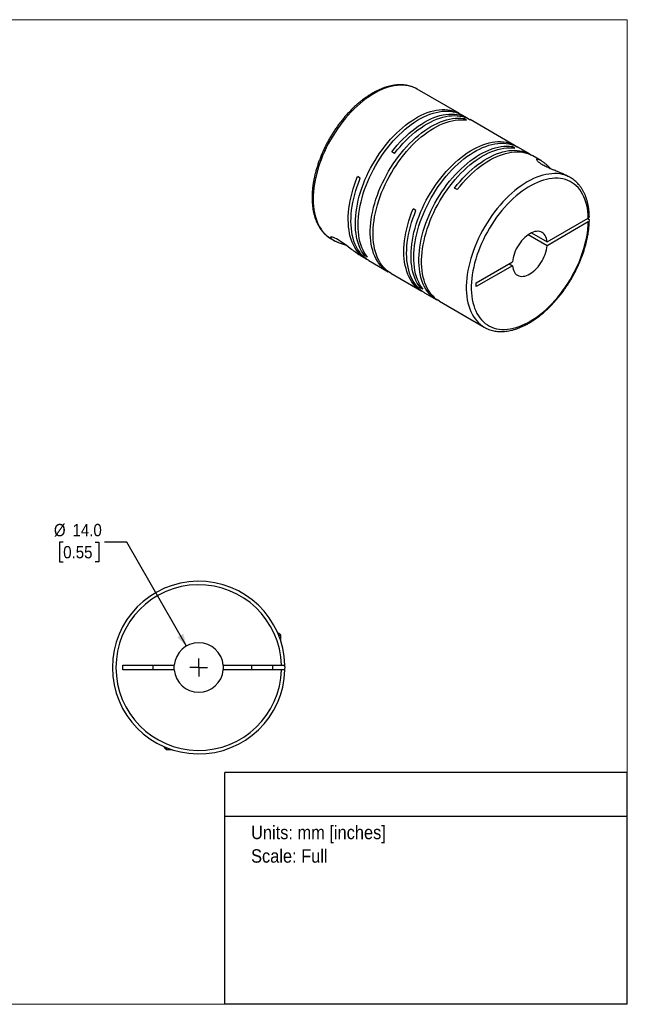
# Model space of a CAD drawing. Header units: millimetres. Extents: x 0 to 432, y 0 to 279.
# Tile 2 of 2: x 259 to 432, y 0 to 279. Entities that reach past the tile are written whole.
import ezdxf
from ezdxf.enums import TextEntityAlignment as Align

# ---------------------------------------------------------------- set-up
doc = ezdxf.new("R2010")
doc.units = ezdxf.units.MM
doc.linetypes.add('SLD-Solid', pattern=[0])
doc.layers.add('SLD-0', color=7, linetype='SLD-Solid', lineweight=25)
doc.layers.add('TEXT', color=140, linetype='SLD-Solid', lineweight=25)
doc.styles.add('SLDTEXTSTYLE0', font='GOTHIC.TTF', dxfattribs={"width": 0.913})
doc.dimstyles.new('SLDDIMSTYLE0', dxfattribs={"dimtxt": 3.5, "dimasz": 3.5, "dimexe": 0, "dimexo": 0.0625, "dimgap": 0.875, "dimtad": 0, "dimtih": 1, "dimtoh": 1, "dimdec": 1, "dimrnd": 1e-09, "dimzin": 4, "dimdsep": 46, "dimtxsty": 'SLDTEXTSTYLE0', "dimsah": 1, "dimcen": 0, "dimadec": 0, "dimazin": 1, "dimtfac": 1, "dimtdec": 1, "dimtofl": 0, "dimtmove": 0, "dimatfit": 3, "dimfxl": 0, "dimfrac": 2, "dimtolj": 1, "dimtzin": 12, "dimarcsym": 0})

# ---------------------------------------------------------------- blocks, each defined once
blk = doc.blocks.new('SW_NOTE_0')
at = {"layer": 'TEXT', "color": 0, "insert": (0, 4.87), "char_height": 3.81, "attachment_point": 1, "style": 'SLDTEXTSTYLE0'}
blk.add_mtext('Units: mm [inches]', dxfattribs=at)
blk = doc.blocks.new('SW_NOTE_0_1')
at = {"layer": 'TEXT', "color": 0, "insert": (0, 4.87), "char_height": 3.81, "attachment_point": 1, "style": 'SLDTEXTSTYLE0'}
blk.add_mtext('Scale: Full', dxfattribs=at)
blk = doc.blocks.new('Block1')
at = {"layer": 'TEXT'}
for p, q in [((431.8, 65.76), (317.5, 65.76)), ((317.5, 0), (317.5, 65.76)), ((431.8, 0), (431.8, 65.76)), ((317.5, 53.39), (431.8, 53.39)), ((431.8, 0), (317.5, 0))]:
    blk.add_line(p, q, dxfattribs=at)
at = {"layer": 'TEXT', "color": 140}
for name, p in [('SW_NOTE_0', (324.99, 45.8)), ('SW_NOTE_0_1', (324.99, 39.13))]:
    blk.add_blockref(name, p, dxfattribs=at)
at = {"layer": 'TEXT', "color": 140, "style": 'SLDTEXTSTYLE0', "width": 0.913, "flags": 2}
for tag, height, p in [('AUTOATTR0', 4.23, (353.81, 56.71)), ('AUTOATTR1_0', 4.76, (333.82, 29.88)), ('AUTOATTR1_1', 4.76, (322.1, 23.73)), ('AUTOATTR1_2', 4.76, (337.78, 17.57))]:
    blk.add_attdef(tag, text='', height=height, dxfattribs=at).set_placement(p, align=Align.BOTTOM_LEFT)
blk = doc.blocks.new('Block2')
at = {"color": 7, "linetype": 'SLD-Solid', "lineweight": 18}
for p, q in [((0, 279.4), (431.8, 279.4)), ((0, 279.4), (0, 0)), ((431.8, 279.4), (431.8, 0)), ((0, 0), (431.8, 0))]:
    blk.add_line(p, q, dxfattribs=at)
blk = doc.blocks.new('_D_5')
at = {"layer": 'SLD-0'}
for p, q in [((271.65, 131.13), (270.58, 131.13)), ((270.58, 131.13), (270.58, 125.58)), ((280.7, 131.13), (281.76, 131.13)), ((281.76, 131.13), (281.76, 125.58)), ((289.69, 131.13), (283.34, 131.13)), ((306.64, 101.63), (289.69, 131.13)), ((270.58, 125.58), (271.65, 125.58)), ((281.76, 125.58), (280.7, 125.58))]:
    blk.add_line(p, q, dxfattribs=at)
blk.add_solid([(306.64, 101.63), (305.76, 105.17), (304.02, 104.17)], dxfattribs=at)
at = {"layer": 'SLD-0', "char_height": 3.5, "attachment_point": 1, "style": 'SLDTEXTSTYLE0'}
for s, insert in [('%%c', (269.01, 136.32)), ('14.0', (274.29, 136.32)), ('0.55', (271.65, 130.05))]:
    blk.add_mtext(s, dxfattribs=dict(at, insert=insert))
blk = doc.blocks.new('SW_CENTERMARKSYMBOL_2')
at = {"layer": 'SLD-0', "color": 0}
for q in [(-2.54, 0), (0, 2.54), (0, -2.54), (2.54, 0)]:
    blk.add_line((0, 0), q, dxfattribs=at)

msp = doc.modelspace()

# ---------------------------------------------------------------- linework, layer by layer
for p, q in [((372.17, 259.69), (372.16, 259.7)), ((384.16, 252.77), (372.17, 259.69)), ((386.39, 251.49), (384.94, 252.32)), ((386.12, 250.92), (385.35, 251.37)), ((385.35, 251), (385.35, 251.37)), ((399.96, 243.65), (387.16, 251.04)), ((399.91, 242.96), (399.13, 243.41)), ((399.13, 243.04), (399.13, 243.41)), ((404.21, 241.2), (400.74, 243.2)), ((365.72, 241.47), (364.95, 241.92)), ((407.21, 239.47), (404.98, 240.75)), ((355.99, 234.41), (355.21, 234.86)), ((415.66, 234.59), (414.92, 235.01)), ((415.66, 234.59), (415.63, 234.61)), ((383.54, 231.18), (382.76, 231.63)), ((371.79, 225.28), (371.01, 225.73)), ((409.05, 216.34), (420.73, 223.08)), ((420.73, 222.02), (409.05, 215.27)), ((420.73, 222.84), (420.52, 222.96)), ((409.05, 215.27), (403.66, 218.39)), ((404.58, 218.92), (409.05, 216.34)), ((347.68, 217.25), (348.41, 216.83)), ((356.13, 212.38), (357.65, 211.5)), ((357.23, 212.46), (357.54, 212.65)), ((358, 212.01), (357.23, 212.46)), ((358.42, 211.05), (363.9, 207.89)), ((388.92, 204.71), (399.19, 210.65)), ((399.19, 209.58), (388.92, 203.65)), ((398.27, 210.12), (399.19, 209.58)), ((364.68, 207.44), (373.45, 202.38)), ((388.92, 203.65), (388.92, 204.71)), ((373.03, 203.34), (373.35, 203.52)), ((373.81, 202.89), (373.03, 203.34)), ((374.23, 201.93), (377.69, 199.93)), ((378.47, 199.48), (391.16, 192.15)), ((391.14, 192.16), (391.16, 192.15)), ((332.58, 105.36), (332.82, 105.36)), ((333.42, 104.76), (332.82, 105.36)), ((332.83, 104.76), (333.42, 104.76)), ((333.42, 103.14), (333.42, 104.76)), ((288.62, 96.21), (303.15, 96.21)), ((288.62, 94.91), (288.62, 96.21)), ((297.12, 96.21), (297.12, 94.91)), ((303.12, 95.56), (303.15, 96.21)), ((303.15, 94.91), (303.12, 95.56)), ((317.09, 96.21), (333.61, 96.21)), ((325.12, 96.21), (325.12, 94.91)), ((331.12, 94.91), (331.12, 96.21)), ((303.15, 94.91), (288.62, 94.91)), ((333.61, 94.91), (317.09, 94.91)), ((300.32, 73.11), (300.32, 72.86)), ((300.32, 72.86), (300.92, 72.26)), ((300.92, 72.86), (300.92, 72.26)), ((300.92, 72.26), (302.55, 72.26))]:
    msp.add_line(p, q)
at = {"flags": 128}
for points in [[(372.16, 259.7), (371.69, 259.95), (371.02, 260.24), (370.32, 260.48), (369.59, 260.65), (368.84, 260.77), (368.06, 260.83), (367.27, 260.83), (366.45, 260.77), (365.61, 260.65), (364.77, 260.48), (363.9, 260.24), (363.03, 259.95), (362.15, 259.6), (361.26, 259.19), (360.37, 258.73), (359.48, 258.21), (358.59, 257.65), (357.7, 257.03), (356.82, 256.36), (355.95, 255.65), (355.08, 254.89), (354.23, 254.08), (353.4, 253.24), (352.58, 252.35), (351.78, 251.43), (351.01, 250.48), (350.26, 249.49), (349.53, 248.47), (348.83, 247.43), (348.16, 246.37), (347.52, 245.28), (346.91, 244.17), (346.34, 243.05), (345.81, 241.92), (345.31, 240.78), (344.85, 239.63), (344.43, 238.48), (344.05, 237.33), (343.72, 236.18), (343.42, 235.04), (343.17, 233.9), (342.97, 232.78), (342.81, 231.68), (342.69, 230.59), (342.62, 229.52), (342.6, 228.48), (342.62, 227.46), (342.69, 226.48), (342.81, 225.52), (342.97, 224.6), (343.17, 223.71), (343.42, 222.87), (343.71, 222.07), (344.05, 221.3), (344.42, 220.59), (344.84, 219.92), (345.3, 219.3), (345.8, 218.74), (346.33, 218.22), (346.91, 217.76), (347.51, 217.35), (347.68, 217.25)], [(357.23, 212.46), (356.77, 213.08), (356.36, 213.76), (355.99, 214.47), (355.66, 215.24), (355.37, 216.04), (355.13, 216.89), (354.93, 217.78), (354.78, 218.7), (354.67, 219.66), (354.6, 220.64), (354.59, 221.66), (354.61, 222.7), (354.69, 223.77), (354.81, 224.85), (354.97, 225.96), (355.18, 227.07), (355.43, 228.2), (355.72, 229.34), (356.06, 230.49), (356.44, 231.64), (356.86, 232.78), (357.32, 233.93), (357.82, 235.07), (358.36, 236.19), (358.93, 237.31), (359.54, 238.41), (360.17, 239.49), (360.84, 240.56), (361.54, 241.6), (362.27, 242.61), (363.02, 243.59), (363.79, 244.54), (364.59, 245.46), (365.4, 246.34), (366.24, 247.18), (367.08, 247.98), (367.94, 248.74), (368.81, 249.45), (369.69, 250.11), (370.58, 250.73), (371.47, 251.3), (372.35, 251.81), (373.24, 252.27), (374.13, 252.67), (375.01, 253.02), (375.88, 253.32), (376.74, 253.55), (377.58, 253.73), (378.42, 253.85), (379.23, 253.91), (380.03, 253.91), (380.8, 253.86), (381.55, 253.74), (382.28, 253.57), (382.98, 253.33), (383.65, 253.04), (384.28, 252.7), (384.54, 252.54)], [(358, 212.01), (357.55, 212.64), (357.14, 213.31), (356.77, 214.03), (356.44, 214.79), (356.15, 215.6), (355.91, 216.44), (355.71, 217.33), (355.55, 218.25), (355.45, 219.21), (355.38, 220.19), (355.36, 221.21), (355.39, 222.25), (355.46, 223.32), (355.58, 224.4), (355.75, 225.51), (355.95, 226.63), (356.21, 227.76), (356.5, 228.89), (356.84, 230.04), (357.22, 231.19), (357.64, 232.33), (358.1, 233.48), (358.6, 234.62), (359.14, 235.74), (359.71, 236.86), (360.31, 237.96), (360.95, 239.05), (361.62, 240.11), (362.32, 241.15), (363.05, 242.16), (363.8, 243.14), (364.57, 244.09), (365.37, 245.01), (366.18, 245.89), (367.01, 246.73), (367.86, 247.53), (368.72, 248.29), (369.59, 249), (370.47, 249.67), (371.36, 250.28), (372.24, 250.85), (373.13, 251.36), (374.02, 251.82), (374.9, 252.23), (375.78, 252.58), (376.65, 252.87), (377.51, 253.1), (378.36, 253.28), (379.19, 253.4), (380.01, 253.46), (380.8, 253.46), (381.58, 253.41), (382.33, 253.29), (383.06, 253.12), (383.75, 252.89), (384.42, 252.6), (384.94, 252.32)], [(364.3, 207.67), (364.03, 207.82), (363.41, 208.2), (362.82, 208.63), (362.27, 209.12), (361.76, 209.66), (361.28, 210.25), (360.85, 210.9), (360.45, 211.59), (360.1, 212.32), (359.78, 213.1), (359.51, 213.93), (359.29, 214.79), (359.11, 215.69), (358.97, 216.63), (358.88, 217.59), (358.83, 218.59), (358.83, 219.62), (358.88, 220.67), (358.97, 221.75), (359.11, 222.84), (359.29, 223.95), (359.51, 225.07), (359.78, 226.21), (360.1, 227.35), (360.45, 228.49), (360.85, 229.64), (361.28, 230.79), (361.76, 231.93), (362.27, 233.07), (362.82, 234.19), (363.41, 235.3), (364.03, 236.39), (364.68, 237.47), (365.36, 238.52), (366.07, 239.55), (366.81, 240.55), (367.57, 241.52), (368.35, 242.46), (369.15, 243.36), (369.98, 244.23), (370.81, 245.05), (371.67, 245.84), (372.53, 246.58), (373.41, 247.27), (374.29, 247.92), (375.17, 248.51), (376.06, 249.06), (376.95, 249.55), (377.84, 249.99), (378.72, 250.37), (379.59, 250.7), (380.46, 250.97), (381.32, 251.18), (382.16, 251.34), (382.98, 251.43), (383.79, 251.47), (384.58, 251.45), (385.35, 251.37)], [(364.95, 241.92), (365.71, 242.88), (366.5, 243.81), (367.31, 244.71), (368.13, 245.57), (368.97, 246.38), (369.83, 247.16), (370.7, 247.89), (371.57, 248.57), (372.45, 249.21), (373.34, 249.79), (374.23, 250.33), (375.12, 250.81), (376, 251.23), (376.89, 251.61), (377.76, 251.92), (378.62, 252.18), (379.48, 252.38), (380.31, 252.52), (381.14, 252.61), (381.94, 252.63), (382.72, 252.6), (383.48, 252.51), (384.22, 252.36), (384.93, 252.15), (385.61, 251.88), (386.26, 251.56), (386.77, 251.25)], [(365.72, 241.47), (366.49, 242.43), (367.28, 243.36), (368.08, 244.26), (368.91, 245.12), (369.75, 245.93), (370.61, 246.71), (371.47, 247.44), (372.35, 248.12), (373.23, 248.76), (374.12, 249.34), (375.01, 249.88), (375.9, 250.36), (376.78, 250.79), (377.66, 251.16), (378.54, 251.47), (379.4, 251.73), (380.25, 251.93), (381.09, 252.08), (381.91, 252.16), (382.72, 252.18), (383.5, 252.15), (384.26, 252.06), (385, 251.91), (385.71, 251.7), (386.39, 251.43), (387.04, 251.11), (387.16, 251.04)], [(364.68, 207.44), (364.19, 207.75), (363.6, 208.18), (363.05, 208.67), (362.54, 209.21), (362.06, 209.81), (361.63, 210.45), (361.23, 211.14), (360.87, 211.87), (360.56, 212.65), (360.29, 213.48), (360.07, 214.34), (359.89, 215.24), (359.75, 216.18), (359.66, 217.15), (359.61, 218.14), (359.61, 219.17), (359.66, 220.22), (359.75, 221.3), (359.89, 222.39), (360.07, 223.5), (360.29, 224.62), (360.56, 225.76), (360.87, 226.9), (361.23, 228.05), (361.63, 229.19), (362.06, 230.34), (362.54, 231.48), (363.05, 232.62), (363.6, 233.74), (364.19, 234.85), (364.81, 235.95), (365.46, 237.02), (366.14, 238.07), (366.85, 239.1), (367.58, 240.1), (368.34, 241.07), (369.13, 242.01), (369.93, 242.91), (370.75, 243.78), (371.59, 244.61), (372.44, 245.39), (373.31, 246.13), (374.18, 246.82), (375.06, 247.47), (375.95, 248.06), (376.84, 248.61), (377.73, 249.1), (378.61, 249.54), (379.5, 249.92), (380.37, 250.25), (381.24, 250.52), (382.09, 250.73), (382.94, 250.89), (383.76, 250.98), (384.57, 251.02), (385.36, 251), (386.12, 250.92)], [(373.03, 203.34), (372.58, 203.96), (372.17, 204.63), (371.79, 205.35), (371.46, 206.11), (371.18, 206.92), (370.93, 207.77), (370.74, 208.65), (370.58, 209.58), (370.47, 210.53), (370.41, 211.52), (370.39, 212.54), (370.42, 213.58), (370.49, 214.64), (370.61, 215.73), (370.77, 216.83), (370.98, 217.95), (371.23, 219.08), (371.53, 220.22), (371.87, 221.36), (372.25, 222.51), (372.67, 223.66), (373.13, 224.8), (373.63, 225.94), (374.16, 227.07), (374.73, 228.19), (375.34, 229.29), (375.98, 230.37), (376.65, 231.43), (377.35, 232.47), (378.07, 233.48), (378.82, 234.47), (379.6, 235.42), (380.39, 236.34), (381.21, 237.22), (382.04, 238.06), (382.89, 238.86), (383.75, 239.62), (384.62, 240.33), (385.5, 240.99), (386.38, 241.61), (387.27, 242.17), (388.16, 242.69), (389.05, 243.15), (389.93, 243.55), (390.81, 243.9), (391.68, 244.19), (392.54, 244.43), (393.39, 244.61), (394.22, 244.73), (395.03, 244.79), (395.83, 244.79), (396.61, 244.73), (397.36, 244.62), (398.08, 244.44), (398.78, 244.21), (399.45, 243.92), (400.09, 243.58), (400.35, 243.41)], [(373.81, 202.89), (373.36, 203.51), (372.94, 204.18), (372.57, 204.9), (372.24, 205.67), (371.96, 206.47), (371.71, 207.32), (371.51, 208.21), (371.36, 209.13), (371.25, 210.08), (371.19, 211.07), (371.17, 212.09), (371.2, 213.13), (371.27, 214.19), (371.39, 215.28), (371.55, 216.38), (371.76, 217.5), (372.01, 218.63), (372.31, 219.77), (372.64, 220.92), (373.02, 222.06), (373.45, 223.21), (373.91, 224.35), (374.4, 225.49), (374.94, 226.62), (375.51, 227.74), (376.12, 228.84), (376.76, 229.92), (377.43, 230.98), (378.12, 232.02), (378.85, 233.04), (379.6, 234.02), (380.38, 234.97), (381.17, 235.89), (381.99, 236.77), (382.82, 237.61), (383.67, 238.41), (384.53, 239.17), (385.4, 239.88), (386.27, 240.54), (387.16, 241.16), (388.05, 241.72), (388.94, 242.24), (389.82, 242.7), (390.71, 243.1), (391.59, 243.45), (392.46, 243.75), (393.32, 243.98), (394.17, 244.16), (395, 244.28), (395.81, 244.34), (396.61, 244.34), (397.38, 244.28), (398.13, 244.17), (398.86, 243.99), (399.56, 243.76), (400.23, 243.47), (400.74, 243.2)], [(378.09, 199.71), (377.82, 199.86), (377.2, 200.24), (376.61, 200.67), (376.06, 201.16), (375.55, 201.7), (375.07, 202.29), (374.64, 202.94), (374.24, 203.63), (373.89, 204.36), (373.57, 205.14), (373.3, 205.97), (373.08, 206.83), (372.9, 207.73), (372.76, 208.67), (372.67, 209.63), (372.62, 210.63), (372.62, 211.66), (372.67, 212.71), (372.76, 213.79), (372.9, 214.88), (373.08, 215.99), (373.3, 217.11), (373.57, 218.25), (373.89, 219.39), (374.24, 220.53), (374.64, 221.68), (375.07, 222.83), (375.55, 223.97), (376.06, 225.11), (376.61, 226.23), (377.2, 227.34), (377.82, 228.43), (378.47, 229.51), (379.15, 230.56), (379.86, 231.59), (380.59, 232.59), (381.35, 233.56), (382.14, 234.5), (382.94, 235.4), (383.76, 236.27), (384.6, 237.09), (385.46, 237.88), (386.32, 238.62), (387.19, 239.31), (388.07, 239.96), (388.96, 240.55), (389.85, 241.1), (390.74, 241.59), (391.63, 242.03), (392.51, 242.41), (393.38, 242.74), (394.25, 243.01), (395.11, 243.22), (395.95, 243.38), (396.77, 243.47), (397.58, 243.51), (398.37, 243.49), (399.13, 243.41)], [(378.47, 199.48), (377.98, 199.79), (377.39, 200.22), (376.84, 200.71), (376.33, 201.25), (375.85, 201.85), (375.41, 202.49), (375.02, 203.18), (374.66, 203.91), (374.35, 204.69), (374.08, 205.52), (373.86, 206.38), (373.67, 207.28), (373.54, 208.22), (373.45, 209.19), (373.4, 210.18), (373.4, 211.21), (373.45, 212.26), (373.54, 213.34), (373.67, 214.43), (373.86, 215.54), (374.08, 216.66), (374.35, 217.8), (374.66, 218.94), (375.02, 220.09), (375.41, 221.23), (375.85, 222.38), (376.33, 223.52), (376.84, 224.66), (377.39, 225.78), (377.98, 226.89), (378.59, 227.99), (379.25, 229.06), (379.93, 230.11), (380.64, 231.14), (381.37, 232.14), (382.13, 233.11), (382.92, 234.05), (383.72, 234.95), (384.54, 235.82), (385.38, 236.65), (386.23, 237.43), (387.1, 238.17), (387.97, 238.86), (388.85, 239.51), (389.74, 240.1), (390.63, 240.65), (391.52, 241.14), (392.4, 241.58), (393.29, 241.96), (394.16, 242.29), (395.03, 242.56), (395.88, 242.77), (396.72, 242.93), (397.55, 243.02), (398.36, 243.06), (399.15, 243.04), (399.91, 242.96)], [(382.76, 231.63), (383.53, 232.6), (384.32, 233.53), (385.13, 234.42), (385.95, 235.28), (386.79, 236.1), (387.65, 236.87), (388.51, 237.6), (389.39, 238.28), (390.27, 238.92), (391.16, 239.51), (392.05, 240.04), (392.94, 240.52), (393.82, 240.95), (394.7, 241.32), (395.58, 241.64), (396.44, 241.89), (397.3, 242.09), (398.13, 242.24), (398.96, 242.32), (399.76, 242.35), (400.54, 242.31), (401.3, 242.22), (402.04, 242.07), (402.75, 241.86), (403.43, 241.59), (404.08, 241.27), (404.59, 240.96)], [(383.54, 231.18), (384.31, 232.15), (385.09, 233.08), (385.9, 233.97), (386.73, 234.83), (387.57, 235.65), (388.42, 236.42), (389.29, 237.15), (390.16, 237.83), (391.05, 238.47), (391.93, 239.05), (392.82, 239.59), (393.71, 240.07), (394.6, 240.5), (395.48, 240.87), (396.35, 241.18), (397.21, 241.44), (398.07, 241.64), (398.91, 241.79), (399.73, 241.87), (400.53, 241.9), (401.31, 241.86), (402.07, 241.77), (402.81, 241.62), (403.52, 241.41), (404.2, 241.15), (404.85, 240.82), (404.98, 240.75)], [(358.04, 211.29), (357.51, 211.58), (356.91, 211.98), (356.34, 212.44), (355.8, 212.95), (355.3, 213.51), (354.84, 214.12), (354.42, 214.78), (354.04, 215.49), (353.71, 216.25), (353.41, 217.04), (353.16, 217.88), (352.95, 218.76), (352.79, 219.68), (352.67, 220.62), (352.6, 221.61), (352.57, 222.62), (352.59, 223.65), (352.65, 224.71), (352.76, 225.79), (352.92, 226.89), (353.12, 228.01), (353.36, 229.14), (353.65, 230.27), (353.97, 231.42), (354.35, 232.56), (354.76, 233.71), (355.21, 234.86)], [(415.63, 234.61), (415.5, 234.68), (414.84, 235), (414.16, 235.26), (413.44, 235.47), (412.7, 235.62), (411.94, 235.71), (411.15, 235.73), (410.34, 235.7), (409.51, 235.61), (408.67, 235.47), (407.82, 235.26), (406.95, 234.99), (406.07, 234.67), (405.19, 234.29), (404.3, 233.86), (403.4, 233.37), (402.51, 232.83), (401.62, 232.23), (400.74, 231.59), (399.86, 230.9), (398.99, 230.16), (398.14, 229.38), (397.3, 228.55), (396.47, 227.69), (395.66, 226.79), (394.87, 225.85), (394.11, 224.88), (393.37, 223.87), (392.66, 222.84), (391.97, 221.79), (391.32, 220.71), (390.7, 219.61), (390.11, 218.5), (389.55, 217.37), (389.04, 216.24), (388.56, 215.09), (388.12, 213.94), (387.72, 212.79), (387.36, 211.64), (387.05, 210.49), (386.78, 209.36), (386.55, 208.23), (386.37, 207.12), (386.23, 206.02), (386.14, 204.94), (386.09, 203.89), (386.09, 202.86), (386.14, 201.85), (386.23, 200.88), (386.37, 199.94), (386.55, 199.04), (386.78, 198.18), (387.05, 197.35), (387.36, 196.57), (387.72, 195.83), (388.12, 195.14), (388.56, 194.5), (389.04, 193.9), (389.55, 193.36), (390.11, 192.88), (390.7, 192.44), (391.14, 192.16)], [(358.42, 211.05), (358.3, 211.12), (357.69, 211.53), (357.12, 211.98), (356.59, 212.49), (356.09, 213.05), (355.63, 213.67), (355.21, 214.33), (354.83, 215.04), (354.49, 215.79), (354.19, 216.59), (353.94, 217.43), (353.73, 218.31), (353.57, 219.22), (353.45, 220.17), (353.38, 221.15), (353.35, 222.16), (353.37, 223.2), (353.43, 224.26), (353.54, 225.34), (353.69, 226.44), (353.89, 227.56), (354.14, 228.69), (354.42, 229.82), (354.75, 230.97), (355.12, 232.11), (355.54, 233.26), (355.99, 234.41)], [(420.73, 223.08), (420.68, 224.06), (420.59, 225), (420.45, 225.91), (420.27, 226.79), (420.05, 227.63), (419.78, 228.43), (419.46, 229.18), (419.11, 229.9), (418.71, 230.56), (418.28, 231.18), (417.8, 231.75), (417.29, 232.26), (416.74, 232.73), (416.16, 233.14), (415.54, 233.49), (414.9, 233.79), (414.22, 234.03), (413.52, 234.21), (412.79, 234.34), (412.03, 234.4), (411.26, 234.41), (410.46, 234.36), (409.65, 234.25), (408.82, 234.08), (407.98, 233.85), (407.13, 233.57), (406.27, 233.23), (405.41, 232.84), (404.54, 232.39), (403.67, 231.88), (402.8, 231.33), (401.94, 230.72), (401.08, 230.07), (400.23, 229.37), (399.39, 228.63), (398.56, 227.84), (397.75, 227.01), (396.96, 226.14), (396.18, 225.24), (395.43, 224.3), (394.7, 223.33), (394, 222.34), (393.32, 221.31), (392.68, 220.27), (392.06, 219.2), (391.48, 218.12), (390.93, 217.02), (390.42, 215.92), (389.95, 214.8), (389.51, 213.68), (389.12, 212.56), (388.77, 211.44), (388.45, 210.32), (388.19, 209.21), (387.96, 208.11), (387.78, 207.02), (387.64, 205.95), (387.55, 204.9), (387.51, 203.87), (387.51, 202.87), (387.55, 201.89), (387.64, 200.95), (387.78, 200.03), (387.96, 199.15), (388.19, 198.31), (388.45, 197.51), (388.77, 196.76), (389.12, 196.04), (389.51, 195.38), (389.95, 194.76), (390.42, 194.19), (390.93, 193.67), (391.48, 193.21), (392.06, 192.8), (392.68, 192.44), (393.32, 192.14), (394, 191.9), (394.7, 191.71), (395.43, 191.59), (396.18, 191.52), (396.96, 191.51), (397.75, 191.56), (398.56, 191.67), (399.39, 191.83), (400.23, 192.06), (401.08, 192.34), (401.94, 192.68), (402.8, 193.07), (403.67, 193.52), (404.54, 194.02), (405.41, 194.57), (406.27, 195.18), (407.13, 195.83), (407.98, 196.53), (408.82, 197.27), (409.65, 198.06), (410.46, 198.89), (411.26, 199.75), (412.03, 200.66), (412.79, 201.59), (413.52, 202.56), (414.22, 203.56), (414.9, 204.58), (415.54, 205.62), (416.16, 206.69), (416.74, 207.77), (417.29, 208.86), (417.8, 209.97), (418.28, 211.09), (418.71, 212.21), (419.11, 213.33), (419.46, 214.45), (419.78, 215.57), (420.05, 216.68), (420.27, 217.78), (420.45, 218.87), (420.59, 219.94), (420.68, 220.99), (420.73, 222.02)], [(373.84, 202.16), (373.32, 202.45), (372.72, 202.85), (372.15, 203.31), (371.61, 203.82), (371.11, 204.38), (370.65, 204.99), (370.23, 205.65), (369.85, 206.36), (369.51, 207.12), (369.22, 207.91), (368.97, 208.75), (368.76, 209.63), (368.59, 210.55), (368.48, 211.5), (368.4, 212.48), (368.37, 213.49), (368.39, 214.52), (368.46, 215.59), (368.57, 216.67), (368.72, 217.77), (368.92, 218.88), (369.16, 220.01), (369.45, 221.15), (369.78, 222.29), (370.15, 223.44), (370.56, 224.59), (371.01, 225.73)], [(374.23, 201.93), (374.1, 202), (373.5, 202.4), (372.92, 202.86), (372.39, 203.37), (371.89, 203.93), (371.43, 204.54), (371.01, 205.21), (370.63, 205.91), (370.29, 206.67), (370, 207.47), (369.74, 208.3), (369.54, 209.18), (369.37, 210.1), (369.25, 211.05), (369.18, 212.03), (369.15, 213.04), (369.17, 214.08), (369.23, 215.14), (369.34, 216.22), (369.5, 217.32), (369.7, 218.43), (369.94, 219.56), (370.23, 220.7), (370.56, 221.84), (370.93, 222.99), (371.34, 224.14), (371.79, 225.28)], [(409.05, 216.34), (408.98, 216.85), (408.86, 217.33), (408.7, 217.77), (408.49, 218.16), (408.24, 218.5), (407.95, 218.79), (407.63, 219.02), (407.27, 219.19), (406.88, 219.3), (406.46, 219.35), (406.02, 219.34), (405.56, 219.26), (405.09, 219.12), (404.61, 218.93), (404.12, 218.68), (403.63, 218.37), (403.15, 218.01), (402.68, 217.6), (402.22, 217.14), (401.78, 216.65), (401.36, 216.11), (400.97, 215.55), (400.61, 214.96), (400.28, 214.36), (399.99, 213.74), (399.74, 213.11), (399.54, 212.48), (399.38, 211.86), (399.26, 211.24), (399.19, 210.65)], [(356.13, 212.38), (356.02, 212.44), (355.6, 212.7), (355.18, 212.98), (354.69, 213.33), (354.18, 213.71), (353.84, 213.97), (353.5, 214.23), (353.15, 214.5), (352.58, 214.95), (352, 215.39), (351.42, 215.82), (350.85, 216.22), (350.29, 216.6), (349.75, 216.94), (349.24, 217.22), (348.79, 217.44), (348.4, 217.6), (348.08, 217.7), (347.9, 217.73), (347.76, 217.74), (347.65, 217.73), (347.57, 217.67), (347.55, 217.58), (347.59, 217.5), (347.65, 217.4), (347.76, 217.29), (348.02, 217.08), (348.39, 216.84), (348.88, 216.58), (348.88, 216.58)], [(399.19, 209.58), (399.26, 209.07), (399.38, 208.59), (399.54, 208.15), (399.74, 207.76), (399.99, 207.42), (400.28, 207.13), (400.61, 206.9), (400.97, 206.73), (401.36, 206.62), (401.78, 206.57), (402.22, 206.59), (402.68, 206.66), (403.15, 206.8), (403.63, 206.99), (404.12, 207.24), (404.61, 207.55), (405.09, 207.91), (405.56, 208.32), (406.02, 208.78), (406.46, 209.28), (406.88, 209.81), (407.27, 210.37), (407.63, 210.96), (407.95, 211.56), (408.24, 212.18), (408.49, 212.81), (408.7, 213.44), (408.86, 214.06), (408.98, 214.68), (409.05, 215.27)]]:
    msp.add_lwpolyline(points, dxfattribs=at)
for radius, start, end in [(24.5, 1.5203, 358.4797), (23.5, 1.585, 358.415), (7, 5.328, 174.672), (7, 354.672, 5.328), (24.5, 358.4786, 1.5229), (7, 185.328, 354.672)]:
    msp.add_arc((310.12, 95.56), radius, start, end)
for points, knots in [([(372.15, 259.7), (372.15, 259.71), (371.93, 259.84), (371.49, 260.05), (370.83, 260.33), (370.14, 260.56), (369.43, 260.73), (368.7, 260.85), (367.94, 260.92), (367.17, 260.93), (366.37, 260.89), (365.57, 260.8), (364.74, 260.65), (363.91, 260.45), (363.07, 260.2), (362.22, 259.89), (361.36, 259.53), (360.5, 259.12), (359.64, 258.66), (358.79, 258.15), (357.93, 257.6), (357.08, 257), (356.24, 256.36), (355.41, 255.67), (354.59, 254.95), (353.78, 254.19), (352.99, 253.38), (352.21, 252.55), (351.46, 251.68), (350.72, 250.78), (350, 249.86), (349.31, 248.9), (348.64, 247.92), (348, 246.92), (347.39, 245.9), (346.8, 244.87), (346.25, 243.81), (345.73, 242.75), (345.24, 241.67), (344.78, 240.59), (344.36, 239.5), (343.98, 238.41), (343.63, 237.32), (343.33, 236.24), (343.06, 235.15), (342.83, 234.08), (342.64, 233.01), (342.49, 231.96), (342.39, 230.92), (342.32, 229.9), (342.3, 228.89), (342.32, 227.91), (342.38, 226.96), (342.49, 226.03), (342.64, 225.12), (342.83, 224.25), (343.06, 223.41), (343.34, 222.61), (343.65, 221.85), (344.01, 221.13), (344.41, 220.44), (344.84, 219.81), (345.31, 219.22), (345.81, 218.67), (346.35, 218.18), (346.92, 217.73), (347.38, 217.42), (347.65, 217.27), (347.71, 217.24)], [0, 0, 0, 0, 0.000727, 0.015777, 0.030825, 0.04589, 0.060993, 0.076151, 0.091377, 0.106675, 0.122049, 0.137493, 0.153001, 0.168563, 0.184168, 0.199807, 0.215469, 0.231146, 0.246831, 0.26252, 0.278206, 0.293888, 0.309564, 0.325234, 0.340895, 0.35655, 0.372197, 0.387837, 0.403472, 0.419101, 0.434725, 0.450346, 0.465964, 0.481579, 0.497194, 0.512808, 0.528423, 0.544039, 0.559657, 0.575278, 0.590903, 0.606534, 0.622169, 0.637812, 0.653462, 0.66912, 0.684786, 0.700462, 0.716147, 0.73184, 0.747542, 0.763251, 0.778964, 0.794677, 0.810386, 0.826082, 0.841759, 0.857407, 0.873014, 0.88857, 0.904062, 0.919483, 0.934827, 0.950092, 0.965283, 0.980412, 0.995493, 1, 1, 1, 1]), ([(410, 237.19), (409.93, 237.26), (409.71, 237.49), (409.37, 237.8), (409, 238.14), (408.67, 238.42), (408.37, 238.66), (408.08, 238.88), (407.77, 239.11), (407.45, 239.33), (407.12, 239.52), (406.83, 239.67), (406.57, 239.78), (406.35, 239.84), (406.2, 239.85), (406.11, 239.83), (406.06, 239.79), (406.03, 239.72), (406.06, 239.61), (406.18, 239.43), (406.39, 239.21), (406.68, 238.97), (407.06, 238.69), (407.52, 238.4), (408.05, 238.1), (408.64, 237.8), (409.27, 237.51), (409.86, 237.25), (410.38, 237.03), (410.83, 236.84), (411.35, 236.63), (411.92, 236.4), (412.46, 236.17), (412.92, 235.98), (413.31, 235.81), (413.79, 235.6), (414.33, 235.34), (414.74, 235.13), (414.91, 235.02), (414.92, 235.01)], [0, 0, 0, 0, 0.016448, 0.050457, 0.077184, 0.102857, 0.12748, 0.151061, 0.173608, 0.206465, 0.238003, 0.26826, 0.297278, 0.32976, 0.361195, 0.381621, 0.401653, 0.421323, 0.452943, 0.484007, 0.514679, 0.545127, 0.576283, 0.607233, 0.63817, 0.669286, 0.699948, 0.730765, 0.751492, 0.772418, 0.793591, 0.823287, 0.853768, 0.874586, 0.895833, 0.917539, 0.956711, 0.998073, 1, 1, 1, 1]), ([(421.02, 223.49), (421.02, 223.66), (421, 224.16), (420.94, 224.96), (420.84, 225.89), (420.68, 226.79), (420.49, 227.66), (420.25, 228.49), (419.97, 229.29), (419.65, 230.05), (419.29, 230.77), (418.9, 231.45), (418.46, 232.08), (417.99, 232.67), (417.48, 233.21), (416.94, 233.7), (416.37, 234.14), (415.93, 234.44), (415.67, 234.58), (415.62, 234.6)], [0, 0, 0, 0, 0.0340456, 0.098483, 0.1629351, 0.2273643, 0.2917435, 0.3560385, 0.420209, 0.48421, 0.5479946, 0.6115185, 0.6747453, 0.7376535, 0.8002408, 0.8625286, 0.9245623, 0.9864086, 1, 1, 1, 1]), ([(391.14, 192.17), (391.26, 192.1), (391.58, 191.91), (392.13, 191.66), (392.8, 191.4), (393.5, 191.2), (394.23, 191.05), (394.97, 190.95), (395.73, 190.91), (396.52, 190.92), (397.32, 190.98), (398.13, 191.1), (398.96, 191.27), (399.8, 191.5), (400.64, 191.78), (401.5, 192.11), (402.35, 192.49), (403.21, 192.92), (404.07, 193.4), (404.93, 193.93), (405.78, 194.5), (406.62, 195.12), (407.46, 195.78), (408.29, 196.48), (409.1, 197.22), (409.9, 198), (410.69, 198.82), (411.46, 199.67), (412.21, 200.55), (412.94, 201.46), (413.64, 202.4), (414.32, 203.37), (414.98, 204.36), (415.61, 205.37), (416.21, 206.39), (416.78, 207.44), (417.32, 208.5), (417.83, 209.56), (418.3, 210.64), (418.74, 211.73), (419.15, 212.82), (419.51, 213.91), (419.84, 215), (420.13, 216.08), (420.38, 217.16), (420.6, 218.23), (420.77, 219.29), (420.89, 220.34), (420.99, 221.39), (421.01, 222.08), (421.02, 222.43)], [0, 0, 0, 0, 0.011233, 0.031558, 0.051889, 0.072257, 0.092686, 0.113198, 0.133806, 0.154514, 0.175321, 0.196221, 0.217201, 0.238248, 0.259347, 0.280484, 0.301649, 0.322829, 0.344018, 0.365207, 0.386392, 0.40757, 0.42874, 0.449899, 0.471049, 0.492188, 0.513318, 0.53444, 0.555554, 0.57666, 0.597761, 0.618858, 0.639951, 0.661042, 0.682131, 0.703221, 0.724312, 0.745406, 0.766502, 0.787604, 0.808711, 0.829826, 0.850948, 0.872081, 0.893223, 0.914377, 0.935543, 0.956721, 0.977911, 1, 1, 1, 1]), ([(420.73, 223.08), (420.78, 223.11), (420.88, 223.18), (420.97, 223.3), (421.02, 223.41), (421.02, 223.47), (421.02, 223.5)], [0, 0, 0, 0, 0.293202, 0.572858, 0.838962, 1, 1, 1, 1]), ([(420.73, 222.84), (420.75, 222.82), (420.8, 222.8), (420.85, 222.75), (420.9, 222.7), (420.95, 222.65), (420.98, 222.6), (421, 222.54), (421.02, 222.48), (421.02, 222.42), (421.02, 222.35), (420.99, 222.27), (420.93, 222.18), (420.85, 222.1), (420.77, 222.05), (420.73, 222.02)], [0, 0, 0, 0, 0.060282, 0.121228, 0.182836, 0.245108, 0.308045, 0.371645, 0.43591, 0.50084, 0.581151, 0.671228, 0.771066, 0.880659, 1, 1, 1, 1]), ([(348.88, 216.58), (348.97, 216.54), (349.17, 216.45), (349.49, 216.31), (349.85, 216.16), (350.24, 216.02), (350.6, 215.9), (350.91, 215.8), (351.17, 215.72), (351.45, 215.64), (351.66, 215.58), (351.77, 215.55), (351.79, 215.54)], [0, 0, 0, 0, 0.120471, 0.24623, 0.377322, 0.51379, 0.655669, 0.733031, 0.813643, 0.897509, 0.984632, 1, 1, 1, 1]), ([(333.61, 96.21), (333.65, 96.21), (333.71, 96.21), (333.81, 96.21), (333.9, 96.21), (333.99, 96.21), (334.08, 96.21), (334.15, 96.21), (334.23, 96.21), (334.29, 96.21), (334.35, 96.21), (334.41, 96.21), (334.45, 96.21), (334.49, 96.21), (334.53, 96.21), (334.56, 96.21), (334.58, 96.21), (334.59, 96.21), (334.61, 96.21), (334.61, 96.21), (334.61, 96.21), (334.61, 96.21)], [0, 0, 0, 0, 0.063668, 0.12611, 0.187326, 0.247315, 0.306078, 0.363615, 0.419925, 0.475008, 0.528865, 0.581496, 0.632901, 0.683079, 0.732031, 0.779758, 0.826258, 0.871532, 0.91558, 0.958403, 1, 1, 1, 1]), ([(334.61, 94.91), (334.61, 94.91), (334.61, 94.91), (334.6, 94.91), (334.57, 94.91), (334.54, 94.91), (334.5, 94.91), (334.45, 94.91), (334.39, 94.91), (334.32, 94.91), (334.22, 94.91), (334.11, 94.91), (333.96, 94.91), (333.8, 94.91), (333.68, 94.91), (333.61, 94.91)], [0, 0, 0, 0, 0.060282, 0.121228, 0.182836, 0.245108, 0.308045, 0.371645, 0.43591, 0.50084, 0.581151, 0.671228, 0.771066, 0.880659, 1, 1, 1, 1])]:
    msp.add_open_spline(points, degree=3, knots=knots)

# ---------------------------------------------------------------- block references
at = {"color": 7, "linetype": 'Continuous'}
for name in ['Block2', 'Block1']:
    msp.add_blockref(name, (0, 0), dxfattribs=at)
at = {"layer": 'SLD-0'}
msp.add_blockref('SW_CENTERMARKSYMBOL_2', (310.12, 95.56), dxfattribs=at)

# ---------------------------------------------------------------- dimensions: what is measured, and where the dimension line sits
dim = msp.add_diameter_dim_2p(p1=(313.61, 89.49), p2=(306.64, 101.63), dimstyle='SLDDIMSTYLE0', dxfattribs=at)
dim.commit()
dim.dimension.update_dxf_attribs({"geometry": '_D_5', "text_midpoint": (276.17, 131.13), "dimtype": 163})

doc.saveas('drawing.dxf')
